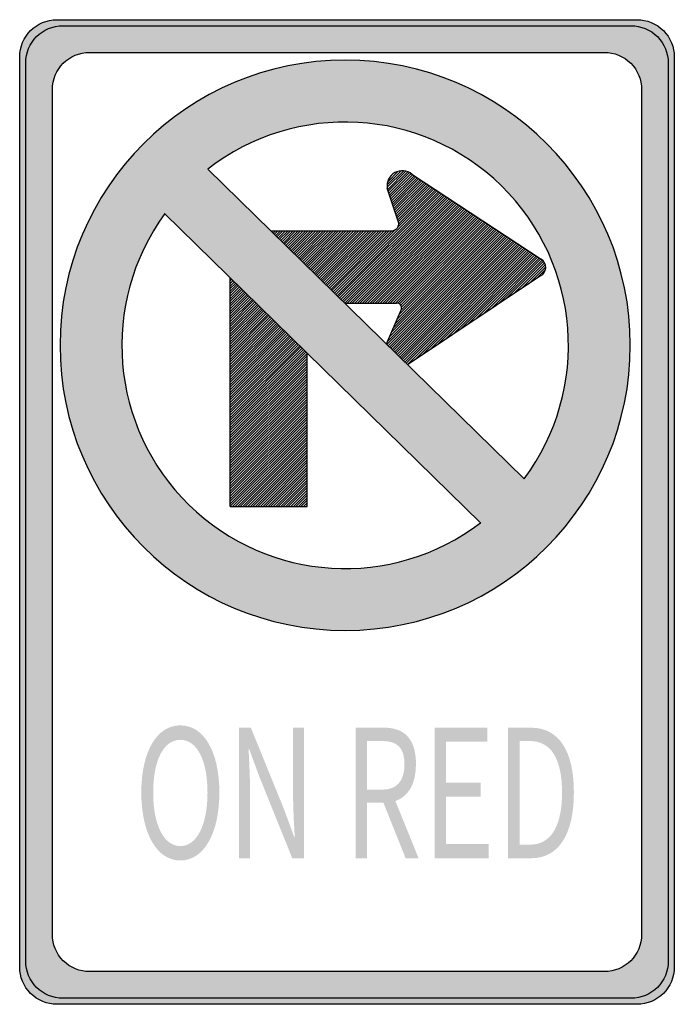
# Model space of a CAD drawing. Header units: inches. Extents: x -12 to 12, y -18 to 18.
import ezdxf

# ---------------------------------------------------------------- set-up
doc = ezdxf.new("R2010")
doc.units = ezdxf.units.IN
doc.header["$MEASUREMENT"] = 0

msp = doc.modelspace()

# ---------------------------------------------------------------- hatches: boundary and pattern name
h = msp.add_hatch(color=7)
edge = h.paths.add_edge_path()
edge.add_line((-10.603, 18), (10.603, 18))
edge.add_spline(control_points=[(10.603, 18), (10.965, 18), (11.312, 17.856), (11.567, 17.601), (11.823, 17.345), (11.967, 16.998), (11.967, 16.637)], knot_values=[0, 0, 0, 0, 1, 1, 1, 2, 2, 2, 2], degree=3, periodic=0)
edge.add_line((11.967, 16.637), (11.967, -16.637))
edge.add_spline(control_points=[(11.967, -16.637), (11.967, -17.39), (11.356, -18), (10.603, -18)], knot_values=[0, 0, 0, 0, 1, 1, 1, 1], degree=3, periodic=0)
edge.add_line((10.603, -18), (-10.603, -18))
edge.add_spline(control_points=[(-10.603, -18), (-10.965, -18), (-11.312, -17.856), (-11.567, -17.601), (-11.823, -17.345), (-11.967, -16.998), (-11.967, -16.637)], knot_values=[0, 0, 0, 0, 1, 1, 1, 2, 2, 2, 2], degree=3, periodic=0)
edge.add_line((-11.967, -16.637), (-11.967, 16.637))
edge.add_spline(control_points=[(-11.967, 16.637), (-11.967, 17.39), (-11.356, 18), (-10.603, 18)], knot_values=[0, 0, 0, 0, 1, 1, 1, 1], degree=3, periodic=0)
edge = h.paths.add_edge_path(flags=0)
edge.add_line((-9.409, 16.806), (9.409, 16.806))
edge.add_spline(control_points=[(9.409, 16.806), (9.771, 16.806), (10.118, 16.662), (10.373, 16.407), (10.629, 16.151), (10.773, 15.804), (10.773, 15.443)], knot_values=[0, 0, 0, 0, 1, 1, 1, 2, 2, 2, 2], degree=3, periodic=0)
edge.add_line((10.773, 15.443), (10.773, -15.443))
edge.add_spline(control_points=[(10.773, -15.443), (10.773, -16.196), (10.162, -16.806), (9.409, -16.806)], knot_values=[0, 0, 0, 0, 1, 1, 1, 1], degree=3, periodic=0)
edge.add_line((9.409, -16.806), (-9.409, -16.806))
edge.add_spline(control_points=[(-9.409, -16.806), (-9.771, -16.806), (-10.118, -16.662), (-10.373, -16.407), (-10.629, -16.151), (-10.773, -15.804), (-10.773, -15.443)], knot_values=[0, 0, 0, 0, 1, 1, 1, 2, 2, 2, 2], degree=3, periodic=0)
edge.add_line((-10.773, -15.443), (-10.773, 15.443))
edge.add_spline(control_points=[(-10.773, 15.443), (-10.773, 16.196), (-10.162, 16.806), (-9.409, 16.806)], knot_values=[0, 0, 0, 0, 1, 1, 1, 1], degree=3, periodic=0)
h = msp.add_hatch(color=7)
edge = h.paths.add_edge_path()
edge.add_spline(control_points=[(-10.493, 6.095), (-10.493, 0.337), (-5.825, -4.331), (-0.068, -4.331), (5.69, -4.331), (10.358, 0.337), (10.358, 6.095), (10.358, 11.853), (5.69, 16.52), (-0.068, 16.52), (-5.825, 16.52), (-10.493, 11.853), (-10.493, 6.095)], knot_values=[0, 0, 0, 0, 1, 1, 1, 2, 2, 2, 3, 3, 3, 4, 4, 4, 4], degree=3, periodic=0)
edge = h.paths.add_edge_path(flags=0)
edge.add_spline(control_points=[(-5.085, 12.534), (-1.861, 15.046), (2.724, 14.787), (5.644, 11.927), (8.564, 9.067), (8.919, 4.488), (6.475, 1.212)], knot_values=[0, 0, 0, 0, 1, 1, 1, 2, 2, 2, 2], degree=3, periodic=0)
edge.add_line((6.475, 1.212), (-5.085, 12.534))
edge = h.paths.add_edge_path(flags=0)
edge.add_spline(control_points=[(4.883, -0.396), (1.659, -2.855), (-2.882, -2.575), (-5.779, 0.263), (-8.677, 3.1), (-9.052, 7.634), (-6.66, 10.909)], knot_values=[0, 0, 0, 0, 1, 1, 1, 2, 2, 2, 2], degree=3, periodic=0)
edge.add_line((-6.66, 10.909), (4.883, -0.396))
h = msp.add_hatch(color=7)
edge = h.paths.add_edge_path()
edge.add_spline(control_points=[(10.358, 6.095), (10.358, 0.337), (5.69, -4.331), (-0.068, -4.331), (-5.825, -4.331), (-10.493, 0.337), (-10.493, 6.095), (-10.493, 11.853), (-5.825, 16.52), (-0.068, 16.52), (5.69, 16.52), (10.358, 11.853), (10.358, 6.095)], knot_values=[0, 0, 0, 0, 1, 1, 1, 2, 2, 2, 3, 3, 3, 4, 4, 4, 4], degree=3, periodic=0)
h.paths.add_polyline_path([(4.884, -0.396), (4.476, -0.69), (4.05, -0.954), (3.618, -1.188), (3.174, -1.398), (2.724, -1.578), (2.262, -1.728), (1.8, -1.854), (1.332, -1.95), (0.858, -2.016), (0.384, -2.058), (-0.096, -2.07), (-0.57, -2.052), (-1.044, -2.01), (-1.518, -1.938), (-1.98, -1.842), (-2.442, -1.716), (-2.898, -1.566), (-3.342, -1.386), (-3.78, -1.176), (-4.206, -0.942), (-4.62, -0.684), (-5.022, -0.396), (-5.406, -0.078), (-5.778, 0.264), (-6.126, 0.624), (-6.45, 1.008), (-6.75, 1.398), (-7.014, 1.812), (-7.26, 2.232), (-7.476, 2.664), (-7.662, 3.108), (-7.824, 3.558), (-7.962, 4.014), (-8.07, 4.482), (-8.148, 4.95), (-8.202, 5.424), (-8.226, 5.898), (-8.226, 6.372), (-8.196, 6.852), (-8.136, 7.326), (-8.052, 7.794), (-7.938, 8.262), (-7.794, 8.724), (-7.626, 9.18), (-7.428, 9.63), (-7.2, 10.068), (-6.942, 10.494), (-6.666, 10.92), (-3.738, 8.052), (-4.266, 7.524), (-4.266, 7.428), (-4.266, 7.338), (-4.266, 7.242), (-4.266, 7.152), (-4.266, 7.056), (-4.266, 6.966), (-4.266, 6.876), (-4.266, 6.78), (-4.266, 6.69), (-4.266, 6.594), (-4.266, 6.504), (-4.266, 6.408), (-4.266, 6.318), (-4.266, 6.228), (-4.266, 6.132), (-4.266, 6.042), (-4.266, 5.946), (-4.266, 5.856), (-4.266, 5.76), (-4.266, 5.67), (-4.266, 5.58), (-4.266, 5.484), (-4.266, 5.394), (-4.266, 5.298), (-4.266, 5.208), (-4.266, 5.112), (-4.266, 5.022), (-4.266, 4.932), (-4.266, 4.836), (-4.266, 4.746), (-4.266, 4.65), (-4.266, 4.56), (-4.266, 4.464), (-4.266, 4.374), (-4.266, 4.284), (-4.266, 4.188), (-4.266, 4.098), (-4.266, 4.002), (-4.266, 3.912), (-4.266, 3.816), (-4.266, 3.726), (-4.266, 3.636), (-4.266, 3.54), (-4.266, 3.45), (-1.68, 6.036), (4.884, -0.396)], flags=0)
h.paths.add_polyline_path([(-5.088, 12.534), (-4.674, 12.834), (-4.254, 13.104), (-3.816, 13.344), (-3.372, 13.56), (-2.922, 13.746), (-2.46, 13.902), (-1.992, 14.028), (-1.518, 14.13), (-1.044, 14.202), (-0.564, 14.244), (-0.084, 14.256), (0.396, 14.244), (0.87, 14.202), (1.344, 14.136), (1.818, 14.04), (2.28, 13.914), (2.742, 13.764), (3.192, 13.584), (3.63, 13.374), (4.062, 13.14), (4.476, 12.876), (4.884, 12.588), (5.268, 12.27), (5.646, 11.928), (5.994, 11.562), (6.318, 11.178), (6.618, 10.782), (6.888, 10.368), (7.134, 9.942), (7.35, 9.504), (7.536, 9.06), (7.698, 8.604), (7.836, 8.142), (7.944, 7.674), (8.022, 7.2), (8.07, 6.726), (8.094, 6.246), (8.088, 5.766), (8.058, 5.286), (7.992, 4.812), (7.902, 4.338), (7.788, 3.864), (7.638, 3.402), (7.464, 2.946), (7.26, 2.496), (7.026, 2.058), (6.768, 1.626), (6.474, 1.212), (2.209, 5.389), (2.477, 5.567), (2.763, 5.757), (3.032, 5.936), (3.301, 6.115), (3.587, 6.305), (3.856, 6.484), (4.411, 6.853), (5.522, 7.592), (5.808, 7.782), (7.08, 8.628), (7.128, 8.664), (7.176, 8.706), (7.212, 8.754), (7.242, 8.814), (7.26, 8.868), (7.266, 8.934), (7.266, 8.97), (7.266, 8.994), (7.251, 9.045), (7.248, 9.054), (7.224, 9.114), (7.194, 9.162), (7.152, 9.21), (7.145, 9.215), (7.092, 9.252), (7.034, 9.29), (6.976, 9.328), (6.922, 9.364), (6.867, 9.399), (6.809, 9.437), (6.755, 9.473), (6.701, 9.509), (6.531, 9.621), (6.473, 9.659), (6.418, 9.694), (6.364, 9.73), (6.306, 9.768), (6.252, 9.804), (6.197, 9.839), (6.027, 9.951), (5.969, 9.989), (5.915, 10.025), (5.86, 10.06), (5.694, 10.17), (5.64, 10.206), (5.469, 10.317), (5.411, 10.355), (5.357, 10.391), (5.303, 10.427), (4.966, 10.648), (4.908, 10.686), (4.854, 10.722), (4.799, 10.757), (4.296, 11.088), (4.241, 11.123), (3.905, 11.345), (3.738, 11.454), (3.401, 11.675), (2.843, 12.041), (2.376, 12.348), (2.339, 12.371), (2.284, 12.406), (2.28, 12.408), (2.219, 12.437), (2.178, 12.456), (2.152, 12.46), (2.07, 12.474), (1.98, 12.474), (1.962, 12.474), (1.869, 12.453), (1.854, 12.45), (1.746, 12.408), (1.679, 12.358), (1.656, 12.342), (1.578, 12.258), (1.524, 12.168), (1.482, 12.066), (1.471, 11.965), (1.47, 11.952), (1.474, 11.878), (1.476, 11.844), (1.491, 11.799), (1.513, 11.731), (1.536, 11.658), (1.558, 11.59), (1.58, 11.522), (1.604, 11.45), (1.627, 11.377), (1.671, 11.241), (1.693, 11.173), (1.717, 11.101), (1.74, 11.028), (1.784, 10.892), (1.808, 10.82), (1.89, 10.566), (1.89, 10.536), (1.89, 10.524), (1.884, 10.488), (1.878, 10.458), (1.86, 10.422), (1.842, 10.392), (1.818, 10.362), (1.794, 10.338), (1.764, 10.32), (1.728, 10.302), (1.692, 10.29), (1.662, 10.284), (1.62, 10.278), (1.548, 10.278), (1.452, 10.278), (1.362, 10.278), (1.266, 10.278), (1.176, 10.278), (1.08, 10.278), (0.99, 10.278), (0.9, 10.278), (0.804, 10.278), (0.714, 10.278), (0.618, 10.278), (0.528, 10.278), (0.432, 10.278), (0.342, 10.278), (0.252, 10.278), (0.156, 10.278), (0.066, 10.278), (-0.03, 10.278), (-0.12, 10.278), (-0.216, 10.278), (-0.306, 10.278), (-0.396, 10.278), (-0.492, 10.278), (-0.582, 10.278), (-0.678, 10.278), (-0.768, 10.278), (-0.864, 10.278), (-0.954, 10.278), (-1.044, 10.278), (-1.14, 10.278), (-1.23, 10.278), (-1.326, 10.278), (-1.416, 10.278), (-1.512, 10.278), (-1.602, 10.278), (-1.692, 10.278), (-1.788, 10.278), (-1.878, 10.278), (-1.974, 10.278), (-2.375, 9.877), (-5.088, 12.534)], flags=0)
h.paths.add_polyline_path([(1.548, 6.396), (5.469, 10.317), (5.64, 10.206), (5.694, 10.17), (5.86, 10.06), (1.693, 5.893), (-0.082, 7.632), (0.006, 7.632), (0.102, 7.632), (0.192, 7.632), (0.288, 7.632), (0.378, 7.632), (0.474, 7.632), (0.564, 7.632), (0.654, 7.632), (0.75, 7.632), (0.84, 7.632), (0.936, 7.632), (1.026, 7.632), (1.122, 7.632), (1.212, 7.632), (1.302, 7.632), (1.398, 7.632), (1.488, 7.632), (1.584, 7.632), (1.674, 7.632), (1.77, 7.632), (1.806, 7.632), (1.836, 7.632), (1.86, 7.632), (1.866, 7.632), (1.89, 7.62), (1.914, 7.608), (1.926, 7.602), (1.938, 7.596), (1.956, 7.572), (1.974, 7.548), (1.986, 7.524), (1.992, 7.5), (1.994, 7.49), (1.998, 7.47), (1.992, 7.44), (1.986, 7.416), (1.688, 6.722), (1.548, 6.396)], flags=0)
h.paths.add_polyline_path([(6.418, 9.694), (2.16, 5.436), (1.927, 5.665), (1.693, 5.893), (5.86, 10.06), (5.915, 10.025), (5.969, 9.989), (6.027, 9.951), (6.197, 9.839), (6.252, 9.804), (6.306, 9.768), (6.364, 9.73), (6.418, 9.694)], flags=0)
h.paths.add_polyline_path([(-1.962, 6.312), (-4.266, 4.002), (-4.266, 4.098), (-4.266, 4.188), (-4.266, 4.284), (-4.266, 4.374), (-4.266, 4.464), (-4.266, 4.56), (-4.266, 4.65), (-4.266, 4.746), (-4.266, 4.836), (-4.266, 4.932), (-4.266, 5.022), (-4.266, 5.112), (-4.266, 5.208), (-4.266, 5.298), (-4.266, 5.394), (-4.266, 5.484), (-4.266, 5.58), (-4.266, 5.67), (-4.266, 5.76), (-2.85, 7.182), (-1.962, 6.312)], flags=0)
h.paths.add_polyline_path([(1.558, 11.59), (2.339, 12.371), (2.376, 12.348), (2.843, 12.041), (3.401, 11.675), (-0.365, 7.909), (-0.598, 8.138), (1.548, 10.278), (1.62, 10.278), (1.662, 10.284), (1.692, 10.29), (1.728, 10.302), (1.764, 10.32), (1.794, 10.338), (1.818, 10.362), (1.842, 10.392), (1.86, 10.422), (1.878, 10.458), (1.884, 10.488), (1.89, 10.524), (1.89, 10.536), (1.89, 10.566), (1.808, 10.82), (1.784, 10.892), (1.74, 11.028), (1.717, 11.101), (1.693, 11.173), (1.671, 11.241), (1.627, 11.377), (1.604, 11.45), (1.58, 11.522), (1.558, 11.59)], flags=0)
h.paths.add_polyline_path([(4.799, 10.757), (1.674, 7.632), (1.584, 7.632), (1.488, 7.632), (1.398, 7.632), (1.302, 7.632), (1.212, 7.632), (1.122, 7.632), (1.026, 7.632), (0.936, 7.632), (0.84, 7.632), (4.296, 11.088), (4.799, 10.757)], flags=0)
h.paths.add_polyline_path([(3.738, 11.454), (-0.083, 7.633), (-0.132, 7.68), (-0.365, 7.909), (3.401, 11.675), (3.738, 11.454)], flags=0)
h.paths.add_polyline_path([(1.926, 7.602), (4.966, 10.648), (5.303, 10.427), (5.357, 10.391), (1.688, 6.722), (1.986, 7.416), (1.992, 7.44), (1.998, 7.47), (1.994, 7.49), (1.992, 7.5), (1.986, 7.524), (1.974, 7.548), (1.956, 7.572), (1.938, 7.596), (1.926, 7.602)], flags=0)
h.paths.add_polyline_path([(4.241, 11.123), (0.75, 7.632), (0.654, 7.632), (0.564, 7.632), (0.474, 7.632), (0.378, 7.632), (0.288, 7.632), (0.192, 7.632), (3.905, 11.345), (4.241, 11.123)], flags=0)
h.paths.add_polyline_path([(-2.85, 7.182), (-4.266, 5.76), (-4.266, 5.856), (-4.266, 5.946), (-4.266, 6.042), (-4.266, 6.132), (-4.266, 6.228), (-4.266, 6.318), (-4.266, 6.408), (-4.266, 6.504), (-4.266, 6.594), (-4.266, 6.69), (-4.266, 6.78), (-4.266, 6.876), (-4.266, 6.966), (-4.266, 7.056), (-4.266, 7.152), (-4.266, 7.242), (-4.266, 7.338), (-4.266, 7.428), (-4.266, 7.524), (-3.738, 8.052), (-2.85, 7.182)], flags=0)
h.paths.add_polyline_path([(-1.68, 6.036), (-4.266, 3.45), (-4.266, 3.54), (-4.266, 3.636), (-4.266, 3.726), (-4.266, 3.816), (-4.266, 3.912), (-4.266, 4.002), (-1.962, 6.312), (-1.68, 6.036)], flags=0)
h.paths.add_polyline_path([(-0.083, 7.633), (3.738, 11.454), (3.905, 11.345), (0.192, 7.632), (0.102, 7.632), (0.006, 7.632), (-0.082, 7.632), (-0.083, 7.633)], flags=0)
h.paths.add_polyline_path([(6.701, 9.509), (3.301, 6.115), (3.032, 5.936), (2.763, 5.757), (2.477, 5.567), (6.531, 9.621), (6.701, 9.509)], flags=0)
h.paths.add_polyline_path([(1.266, 10.278), (-0.738, 8.274), (-0.971, 8.503), (0.804, 10.278), (0.9, 10.278), (0.99, 10.278), (1.08, 10.278), (1.176, 10.278), (1.266, 10.278)], flags=0)
h.paths.add_polyline_path([(-0.216, 10.278), (-1.487, 9.007), (-1.859, 9.373), (-0.954, 10.278), (-0.864, 10.278), (-0.768, 10.278), (-0.678, 10.278), (-0.582, 10.278), (-0.492, 10.278), (-0.396, 10.278), (-0.306, 10.278), (-0.216, 10.278)], flags=0)
h.paths.add_polyline_path([(7.145, 9.215), (5.522, 7.592), (4.411, 6.853), (6.922, 9.364), (6.976, 9.328), (7.034, 9.29), (7.092, 9.252), (7.145, 9.215)], flags=0)
h.paths.add_polyline_path([(-1.253, 8.779), (0.252, 10.278), (0.342, 10.278), (0.432, 10.278), (0.528, 10.278), (0.618, 10.278), (0.714, 10.278), (-1.02, 8.55), (-1.253, 8.779)], flags=0)
h.paths.add_polyline_path([(5.469, 10.317), (1.548, 6.396), (1.688, 6.722), (5.357, 10.391), (5.411, 10.355), (5.469, 10.317)], flags=0)
h.paths.add_polyline_path([(0.252, 10.278), (-1.253, 8.779), (-1.487, 9.007), (-0.216, 10.278), (-0.12, 10.278), (-0.03, 10.278), (0.066, 10.278), (0.156, 10.278), (0.252, 10.278)], flags=0)
h.paths.add_polyline_path([(1.548, 10.278), (-0.598, 8.138), (-0.738, 8.274), (1.266, 10.278), (1.362, 10.278), (1.452, 10.278), (1.548, 10.278)], flags=0)
h.paths.add_polyline_path([(6.922, 9.364), (4.411, 6.853), (3.856, 6.484), (6.809, 9.437), (6.867, 9.399), (6.922, 9.364)], flags=0)
h.paths.add_polyline_path([(5.522, 7.592), (7.145, 9.215), (7.152, 9.21), (7.194, 9.162), (7.224, 9.114), (7.248, 9.054), (7.251, 9.045), (7.266, 8.994), (7.266, 8.97), (7.266, 8.934), (7.26, 8.868), (7.242, 8.814), (7.212, 8.754), (7.176, 8.706), (7.128, 8.664), (7.08, 8.628), (5.808, 7.782), (5.522, 7.592)], flags=0)
h.paths.add_polyline_path([(6.473, 9.659), (2.209, 5.389), (2.16, 5.436), (6.418, 9.694), (6.473, 9.659)], flags=0)
h.paths.add_polyline_path([(2.209, 5.389), (6.473, 9.659), (6.531, 9.621), (2.477, 5.567), (2.209, 5.389), (2.209, 5.389)], flags=0)
h.paths.add_polyline_path([(-1.044, 10.278), (-1.908, 9.42), (-2.141, 9.649), (-1.512, 10.278), (-1.416, 10.278), (-1.326, 10.278), (-1.23, 10.278), (-1.14, 10.278), (-1.044, 10.278)], flags=0)
h.paths.add_polyline_path([(4.296, 11.088), (0.84, 7.632), (0.75, 7.632), (4.241, 11.123), (4.296, 11.088)], flags=0)
h.paths.add_polyline_path([(6.755, 9.473), (3.587, 6.305), (3.301, 6.115), (6.701, 9.509), (6.755, 9.473)], flags=0)
h.paths.add_polyline_path([(4.966, 10.648), (1.926, 7.602), (1.914, 7.608), (1.89, 7.62), (1.866, 7.632), (1.86, 7.632), (4.908, 10.686), (4.966, 10.648)], flags=0)
h.paths.add_polyline_path([(4.854, 10.722), (1.77, 7.632), (1.674, 7.632), (4.799, 10.757), (4.854, 10.722)], flags=0)
h.paths.add_polyline_path([(1.77, 7.632), (4.854, 10.722), (4.908, 10.686), (1.86, 7.632), (1.836, 7.632), (1.806, 7.632), (1.77, 7.632)], flags=0)
h.paths.add_polyline_path([(6.809, 9.437), (3.856, 6.484), (3.587, 6.305), (6.755, 9.473), (6.809, 9.437)], flags=0)
h.paths.add_polyline_path([(-1.602, 10.278), (-2.19, 9.696), (-2.375, 9.877), (-1.974, 10.278), (-1.878, 10.278), (-1.788, 10.278), (-1.692, 10.278), (-1.602, 10.278)], flags=0)
h.paths.add_polyline_path([(0.804, 10.278), (-0.971, 8.503), (-1.02, 8.55), (0.714, 10.278), (0.804, 10.278)], flags=0)
h.paths.add_polyline_path([(-0.954, 10.278), (-1.859, 9.373), (-1.908, 9.42), (-1.044, 10.278), (-0.954, 10.278)], flags=0)
h.paths.add_polyline_path([(2.284, 12.406), (1.536, 11.658), (1.513, 11.731), (2.219, 12.437), (2.28, 12.408), (2.284, 12.406)], flags=0)
h.paths.add_polyline_path([(2.339, 12.371), (1.558, 11.59), (1.536, 11.658), (2.284, 12.406), (2.339, 12.371)], flags=0)
h.paths.add_polyline_path([(1.98, 12.474), (1.471, 11.965), (1.482, 12.066), (1.524, 12.168), (1.578, 12.258), (1.679, 12.358), (1.746, 12.408), (1.854, 12.45), (1.869, 12.453), (1.962, 12.474), (1.98, 12.474)], flags=0)
h.paths.add_polyline_path([(2.219, 12.437), (1.513, 11.731), (1.491, 11.799), (2.152, 12.46), (2.178, 12.456), (2.219, 12.437)], flags=0)
h.paths.add_polyline_path([(2.152, 12.46), (1.491, 11.799), (1.476, 11.844), (1.474, 11.878), (2.07, 12.474), (2.152, 12.46)], flags=0)
h.paths.add_polyline_path([(-1.512, 10.278), (-2.141, 9.649), (-2.19, 9.696), (-1.602, 10.278), (-1.512, 10.278)], flags=0)
h.paths.add_polyline_path([(2.07, 12.474), (1.474, 11.878), (1.47, 11.952), (1.471, 11.965), (1.98, 12.474), (2.07, 12.474)], flags=0)
h.paths.add_polyline_path([(1.679, 12.358), (1.578, 12.258), (1.656, 12.342), (1.679, 12.358)], flags=0)
h = msp.add_hatch(color=7)
h.paths.add_polyline_path([(-1.458, 5.796), (-4.266, 2.988), (-4.266, 2.892), (-4.266, 2.802), (-4.266, 2.706), (-4.266, 2.616), (-4.266, 2.526), (-4.266, 2.43), (-4.266, 2.34), (-4.266, 2.244), (-4.266, 2.154), (-4.266, 2.058), (-4.266, 1.968), (-4.266, 1.878), (-4.266, 1.782), (-4.266, 1.692), (-4.266, 1.596), (-4.266, 1.506), (-4.266, 1.41), (-4.266, 1.32), (-4.266, 1.23), (-4.266, 1.134), (-4.266, 1.044), (-4.266, 0.948), (-4.266, 0.858), (-4.266, 0.762), (-4.266, 0.672), (-4.266, 0.582), (-4.266, 0.486), (-4.266, 0.396), (-4.266, 0.3), (-4.266, 0.204), (-4.182, 0.204), (-4.092, 0.204), (-3.996, 0.204), (-3.906, 0.204), (-3.81, 0.204), (-3.72, 0.204), (-3.624, 0.204), (-3.534, 0.204), (-3.444, 0.204), (-3.348, 0.204), (-3.258, 0.204), (-3.162, 0.204), (-3.072, 0.204), (-2.976, 0.204), (-2.886, 0.204), (-2.796, 0.204), (-2.7, 0.204), (-2.61, 0.204), (-2.514, 0.204), (-2.424, 0.204), (-2.328, 0.204), (-2.238, 0.204), (-2.148, 0.204), (-2.052, 0.204), (-1.962, 0.204), (-1.866, 0.204), (-1.776, 0.204), (-1.68, 0.204), (-1.59, 0.204), (-1.5, 0.204), (-1.458, 0.204), (-1.458, 0.24), (-1.458, 0.336), (-1.458, 0.426), (-1.458, 0.522), (-1.458, 0.612), (-1.458, 0.708), (-1.458, 0.798), (-1.458, 0.888), (-1.458, 0.984), (-1.458, 1.074), (-1.458, 1.17), (-1.458, 1.26), (-1.458, 1.356), (-1.458, 1.446), (-1.458, 1.536), (-1.458, 1.632), (-1.458, 1.722), (-1.458, 1.818), (-1.458, 1.908), (-1.458, 2.004), (-1.458, 2.094), (-1.458, 2.184), (-1.458, 2.28), (-1.458, 2.37), (-1.458, 2.466), (-1.458, 2.556), (-1.458, 2.652), (-1.458, 2.742), (-1.458, 2.832), (-1.458, 2.928), (-1.458, 3.018), (-1.458, 3.114), (-1.458, 3.204), (-1.458, 3.3), (-1.458, 3.39), (-1.458, 3.48), (-1.458, 3.576), (-1.458, 3.666), (-1.458, 3.762), (-1.458, 3.852), (-1.458, 3.948), (-1.458, 4.038), (-1.458, 4.128), (-1.458, 4.224), (-1.458, 4.314), (-1.458, 4.41), (-1.458, 4.5), (-1.458, 4.596), (-1.458, 4.686), (-1.458, 4.776), (-1.458, 4.872), (-1.458, 4.962), (-1.458, 5.058), (-1.458, 5.148), (-1.458, 5.244), (-1.458, 5.334), (-1.458, 5.424), (-1.458, 5.52), (-1.458, 5.61), (-1.458, 5.706), (-1.458, 5.796)])
h.paths.add_polyline_path([(-1.458, 3.018), (-4.266, 0.204), (-4.266, 0.3), (-1.458, 3.114), (-1.458, 3.018)], flags=0)
h.paths.add_polyline_path([(-1.458, 4.962), (-4.266, 2.154), (-4.266, 2.244), (-1.458, 5.058), (-1.458, 4.962)], flags=0)
h.paths.add_polyline_path([(-1.458, 5.148), (-4.266, 2.34), (-4.266, 2.43), (-1.458, 5.244), (-1.458, 5.148)], flags=0)
h.paths.add_polyline_path([(-1.458, 5.244), (-4.266, 2.43), (-4.266, 2.526), (-1.458, 5.334), (-1.458, 5.244)], flags=0)
h.paths.add_polyline_path([(-1.458, 3.114), (-4.266, 0.3), (-4.266, 0.396), (-1.458, 3.204), (-1.458, 3.114)], flags=0)
h.paths.add_polyline_path([(-1.458, 3.204), (-4.266, 0.396), (-4.266, 0.486), (-1.458, 3.3), (-1.458, 3.204)], flags=0)
h.paths.add_polyline_path([(-1.458, 3.48), (-4.266, 0.672), (-4.266, 0.762), (-1.458, 3.576), (-1.458, 3.48)], flags=0)
h.paths.add_polyline_path([(-1.458, 3.576), (-4.266, 0.762), (-4.266, 0.858), (-1.458, 3.666), (-1.458, 3.576)], flags=0)
h.paths.add_polyline_path([(-1.458, 3.666), (-4.266, 0.858), (-4.266, 0.948), (-1.458, 3.762), (-1.458, 3.666)], flags=0)
h.paths.add_polyline_path([(-1.458, 3.762), (-4.266, 0.948), (-4.266, 1.044), (-1.458, 3.852), (-1.458, 3.762)], flags=0)
h.paths.add_polyline_path([(-1.458, 3.852), (-4.266, 1.044), (-4.266, 1.134), (-1.458, 3.948), (-1.458, 3.852)], flags=0)
h.paths.add_polyline_path([(-1.458, 3.948), (-4.266, 1.134), (-4.266, 1.23), (-1.458, 4.038), (-1.458, 3.948)], flags=0)
h.paths.add_polyline_path([(-1.458, 4.128), (-4.266, 1.32), (-4.266, 1.41), (-1.458, 4.224), (-1.458, 4.128)], flags=0)
h.paths.add_polyline_path([(-1.458, 4.224), (-4.266, 1.41), (-4.266, 1.506), (-1.458, 4.314), (-1.458, 4.224)], flags=0)
h.paths.add_polyline_path([(-1.458, 4.314), (-4.266, 1.506), (-4.266, 1.596), (-1.458, 4.41), (-1.458, 4.314)], flags=0)
h.paths.add_polyline_path([(-1.458, 4.41), (-4.266, 1.596), (-4.266, 1.692), (-1.458, 4.5), (-1.458, 4.41)], flags=0)
h.paths.add_polyline_path([(-1.458, 4.5), (-4.266, 1.692), (-4.266, 1.782), (-1.458, 4.596), (-1.458, 4.5)], flags=0)
h.paths.add_polyline_path([(-1.458, 4.596), (-4.266, 1.782), (-4.266, 1.878), (-1.458, 4.686), (-1.458, 4.596)], flags=0)
h.paths.add_polyline_path([(-1.458, 4.776), (-4.266, 1.968), (-4.266, 2.058), (-1.458, 4.872), (-1.458, 4.776)], flags=0)
h.paths.add_polyline_path([(-1.458, 4.872), (-4.266, 2.058), (-4.266, 2.154), (-1.458, 4.962), (-1.458, 4.872)], flags=0)
h.paths.add_polyline_path([(-1.458, 3.3), (-4.266, 0.486), (-4.266, 0.582), (-1.458, 3.39), (-1.458, 3.3)], flags=0)
h.paths.add_polyline_path([(-1.458, 5.424), (-4.266, 2.616), (-4.266, 2.706), (-1.458, 5.52), (-1.458, 5.424)], flags=0)
h.paths.add_polyline_path([(-1.458, 5.52), (-4.266, 2.706), (-4.266, 2.802), (-1.458, 5.61), (-1.458, 5.52)], flags=0)
h.paths.add_polyline_path([(-1.458, 5.61), (-4.266, 2.802), (-4.266, 2.892), (-1.458, 5.706), (-1.458, 5.61)], flags=0)
h.paths.add_polyline_path([(-1.458, 5.706), (-4.266, 2.892), (-4.266, 2.988), (-1.458, 5.796), (-1.458, 5.706)], flags=0)
h.paths.add_polyline_path([(-1.458, 5.058), (-4.266, 2.244), (-4.266, 2.34), (-1.458, 5.148), (-1.458, 5.058)], flags=0)
h.paths.add_polyline_path([(-1.458, 3.39), (-4.266, 0.582), (-4.266, 0.672), (-1.458, 3.48), (-1.458, 3.39)], flags=0)
h.paths.add_polyline_path([(-1.458, 4.038), (-4.266, 1.23), (-4.266, 1.32), (-1.458, 4.128), (-1.458, 4.038)], flags=0)
h.paths.add_polyline_path([(-1.458, 5.334), (-4.266, 2.526), (-4.266, 2.616), (-1.458, 5.424), (-1.458, 5.334)], flags=0)
h.paths.add_polyline_path([(-1.458, 4.686), (-4.266, 1.878), (-4.266, 1.968), (-1.458, 4.776), (-1.458, 4.686)], flags=0)
h.paths.add_polyline_path([(-1.458, 2.832), (-4.092, 0.204), (-4.182, 0.204), (-1.458, 2.928), (-1.458, 2.832)], flags=0)
h.paths.add_polyline_path([(-1.458, 2.928), (-4.182, 0.204), (-4.266, 0.204), (-1.458, 3.018), (-1.458, 2.928)], flags=0)
h.paths.add_polyline_path([(-1.458, 2.742), (-3.996, 0.204), (-4.092, 0.204), (-1.458, 2.832), (-1.458, 2.742)], flags=0)
h.paths.add_polyline_path([(-1.458, 2.556), (-3.81, 0.204), (-3.906, 0.204), (-1.458, 2.652), (-1.458, 2.556)], flags=0)
h.paths.add_polyline_path([(-1.458, 2.652), (-3.906, 0.204), (-3.996, 0.204), (-1.458, 2.742), (-1.458, 2.652)], flags=0)
h.paths.add_polyline_path([(-1.458, 2.37), (-3.624, 0.204), (-3.72, 0.204), (-1.458, 2.466), (-1.458, 2.37)], flags=0)
h.paths.add_polyline_path([(-1.458, 2.466), (-3.72, 0.204), (-3.81, 0.204), (-1.458, 2.556), (-1.458, 2.466)], flags=0)
h.paths.add_polyline_path([(-1.458, 2.28), (-3.534, 0.204), (-3.624, 0.204), (-1.458, 2.37), (-1.458, 2.28)], flags=0)
h.paths.add_polyline_path([(-1.458, 2.184), (-3.444, 0.204), (-3.534, 0.204), (-1.458, 2.28), (-1.458, 2.184)], flags=0)
h.paths.add_polyline_path([(-1.458, 2.094), (-3.348, 0.204), (-3.444, 0.204), (-1.458, 2.184), (-1.458, 2.094)], flags=0)
h.paths.add_polyline_path([(-1.458, 1.908), (-3.162, 0.204), (-3.258, 0.204), (-1.458, 2.004), (-1.458, 1.908)], flags=0)
h.paths.add_polyline_path([(-1.458, 2.004), (-3.258, 0.204), (-3.348, 0.204), (-1.458, 2.094), (-1.458, 2.004)], flags=0)
h.paths.add_polyline_path([(-1.458, 1.722), (-2.976, 0.204), (-3.072, 0.204), (-1.458, 1.818), (-1.458, 1.722)], flags=0)
h.paths.add_polyline_path([(-1.458, 1.818), (-3.072, 0.204), (-3.162, 0.204), (-1.458, 1.908), (-1.458, 1.818)], flags=0)
h.paths.add_polyline_path([(-1.458, 1.632), (-2.886, 0.204), (-2.976, 0.204), (-1.458, 1.722), (-1.458, 1.632)], flags=0)
h.paths.add_polyline_path([(-1.458, 1.536), (-2.796, 0.204), (-2.886, 0.204), (-1.458, 1.632), (-1.458, 1.536)], flags=0)
h.paths.add_polyline_path([(-1.458, 1.446), (-2.7, 0.204), (-2.796, 0.204), (-1.458, 1.536), (-1.458, 1.446)], flags=0)
h.paths.add_polyline_path([(-1.458, 1.356), (-2.61, 0.204), (-2.7, 0.204), (-1.458, 1.446), (-1.458, 1.356)], flags=0)
h.paths.add_polyline_path([(-1.458, 1.26), (-2.514, 0.204), (-2.61, 0.204), (-1.458, 1.356), (-1.458, 1.26)], flags=0)
h.paths.add_polyline_path([(-1.458, 1.17), (-2.424, 0.204), (-2.514, 0.204), (-1.458, 1.26), (-1.458, 1.17)], flags=0)
h.paths.add_polyline_path([(-1.458, 1.074), (-2.328, 0.204), (-2.424, 0.204), (-1.458, 1.17), (-1.458, 1.074)], flags=0)
h.paths.add_polyline_path([(-1.458, 0.984), (-2.238, 0.204), (-2.328, 0.204), (-1.458, 1.074), (-1.458, 0.984)], flags=0)
h.paths.add_polyline_path([(-1.458, 0.888), (-2.148, 0.204), (-2.238, 0.204), (-1.458, 0.984), (-1.458, 0.888)], flags=0)
h.paths.add_polyline_path([(-1.458, 0.798), (-2.052, 0.204), (-2.148, 0.204), (-1.458, 0.888), (-1.458, 0.798)], flags=0)
h.paths.add_polyline_path([(-1.458, 0.708), (-1.962, 0.204), (-2.052, 0.204), (-1.458, 0.798), (-1.458, 0.708)], flags=0)
h.paths.add_polyline_path([(-1.458, 0.612), (-1.866, 0.204), (-1.962, 0.204), (-1.458, 0.708), (-1.458, 0.612)], flags=0)
h.paths.add_polyline_path([(-1.458, 0.522), (-1.776, 0.204), (-1.866, 0.204), (-1.458, 0.612), (-1.458, 0.522)], flags=0)
h.paths.add_polyline_path([(-1.458, 0.426), (-1.68, 0.204), (-1.776, 0.204), (-1.458, 0.522), (-1.458, 0.426)], flags=0)
h.paths.add_polyline_path([(-1.458, 0.336), (-1.59, 0.204), (-1.68, 0.204), (-1.458, 0.426), (-1.458, 0.336)], flags=0)
h.paths.add_polyline_path([(-1.458, 0.24), (-1.5, 0.204), (-1.59, 0.204), (-1.458, 0.336), (-1.458, 0.24)], flags=0)
h.paths.add_polyline_path([(-1.5, 0.204), (-1.458, 0.24), (-1.458, 0.204), (-1.5, 0.204)], flags=0)
h = msp.add_hatch(color=7)
edge = h.paths.add_edge_path()
edge.add_spline(control_points=[(-6.094, -12.742), (-5.255, -12.742), (-4.667, -11.785), (-4.667, -10.256), (-4.667, -8.726), (-5.255, -7.801), (-6.094, -7.801), (-6.932, -7.801), (-7.52, -8.726), (-7.52, -10.256), (-7.52, -11.785), (-6.932, -12.742), (-6.094, -12.742)], knot_values=[0, 0, 0, 0, 1, 1, 1, 2, 2, 2, 3, 3, 3, 4, 4, 4, 4], degree=3, periodic=0)
edge = h.paths.add_edge_path(flags=0)
edge.add_spline(control_points=[(-6.094, -12.215), (-6.695, -12.215), (-7.087, -11.447), (-7.087, -10.256), (-7.087, -9.064), (-6.695, -8.329), (-6.094, -8.329), (-5.492, -8.329), (-5.1, -9.064), (-5.1, -10.256), (-5.1, -11.447), (-5.492, -12.215), (-6.094, -12.215)], knot_values=[0, 0, 0, 0, 1, 1, 1, 2, 2, 2, 3, 3, 3, 4, 4, 4, 4], degree=3, periodic=0)
h = msp.add_hatch(color=7)
edge = h.paths.add_edge_path()
edge.add_line((-3.943, -12.658), (-3.546, -12.658))
edge.add_line((-3.546, -12.658), (-3.546, -10.151))
edge.add_spline(control_points=[(-3.546, -10.151), (-3.546, -9.65), (-3.578, -9.142), (-3.597, -8.661)], knot_values=[0, 0, 0, 0, 1, 1, 1, 1], degree=3, periodic=0)
edge.add_line((-3.597, -8.661), (-3.578, -8.661))
edge.add_line((-3.578, -8.661), (-3.218, -9.644))
edge.add_line((-3.218, -9.644), (-2.002, -12.658))
edge.add_line((-2.002, -12.658), (-1.569, -12.658))
edge.add_line((-1.569, -12.658), (-1.569, -7.886))
edge.add_line((-1.569, -7.886), (-1.97, -7.886))
edge.add_line((-1.97, -7.886), (-1.97, -10.366))
edge.add_spline(control_points=[(-1.97, -10.366), (-1.97, -10.861), (-1.938, -11.401), (-1.911, -11.877)], knot_values=[0, 0, 0, 0, 1, 1, 1, 1], degree=3, periodic=0)
edge.add_line((-1.911, -11.877), (-1.933, -11.877))
edge.add_line((-1.933, -11.877), (-2.293, -10.894))
edge.add_line((-2.293, -10.894), (-3.515, -7.886))
edge.add_line((-3.515, -7.886), (-3.943, -7.886))
edge.add_line((-3.943, -7.886), (-3.943, -12.658))
h = msp.add_hatch(color=7)
edge = h.paths.add_edge_path()
edge.add_line((2.143, -12.658), (2.617, -12.658))
edge.add_line((2.617, -12.658), (1.77, -10.568))
edge.add_spline(control_points=[(1.77, -10.568), (2.221, -10.412), (2.522, -9.969), (2.522, -9.221), (2.522, -8.231), (2.034, -7.886), (1.355, -7.886)], knot_values=[0, 0, 0, 0, 1, 1, 1, 2, 2, 2, 2], degree=3, periodic=0)
edge.add_line((1.355, -7.886), (0.312, -7.886))
edge.add_line((0.312, -7.886), (0.312, -12.658))
edge.add_line((0.312, -12.658), (0.731, -12.658))
edge.add_line((0.731, -12.658), (0.731, -10.633))
edge.add_line((0.731, -10.633), (1.332, -10.633))
edge.add_line((1.332, -10.633), (2.143, -12.658))
edge = h.paths.add_edge_path(flags=0)
edge.add_line((0.731, -10.151), (0.731, -8.374))
edge.add_line((0.731, -8.374), (1.291, -8.374))
edge.add_spline(control_points=[(1.291, -8.374), (1.815, -8.374), (2.102, -8.596), (2.102, -9.221), (2.102, -9.846), (1.815, -10.151), (1.291, -10.151)], knot_values=[0, 0, 0, 0, 1, 1, 1, 2, 2, 2, 2], degree=3, periodic=0)
edge.add_line((1.291, -10.151), (0.731, -10.151))
msp.add_hatch(color=7).paths.add_polyline_path([(3.205, -12.658), (5.178, -12.658), (5.178, -12.143), (3.624, -12.143), (3.624, -10.405), (4.891, -10.405), (4.891, -9.891), (3.624, -9.891), (3.624, -8.394), (5.128, -8.394), (5.128, -7.886), (3.205, -7.886), (3.205, -12.658)])
h = msp.add_hatch(color=7)
edge = h.paths.add_edge_path()
edge.add_line((5.889, -12.658), (6.741, -12.658))
edge.add_spline(control_points=[(6.741, -12.658), (7.748, -12.658), (8.295, -11.766), (8.295, -10.256), (8.295, -8.732), (7.748, -7.886), (6.723, -7.886)], knot_values=[0, 0, 0, 0, 1, 1, 1, 2, 2, 2, 2], degree=3, periodic=0)
edge.add_line((6.723, -7.886), (5.889, -7.886))
edge.add_line((5.889, -7.886), (5.889, -12.658))
edge = h.paths.add_edge_path(flags=0)
edge.add_line((6.308, -12.163), (6.308, -8.374))
edge.add_line((6.308, -8.374), (6.687, -8.374))
edge.add_spline(control_points=[(6.687, -8.374), (7.475, -8.374), (7.862, -9.045), (7.862, -10.256), (7.862, -11.46), (7.475, -12.163), (6.687, -12.163)], knot_values=[0, 0, 0, 0, 1, 1, 1, 2, 2, 2, 2], degree=3, periodic=0)
edge.add_line((6.687, -12.163), (6.308, -12.163))

# ---------------------------------------------------------------- linework, layer by layer
at = {"color": 7}
for p, q in [((-5.085, 12.534), (6.475, 1.212)), ((1.468, 11.962), (1.982, 12.476)), ((1.47, 11.872), (2.073, 12.475)), ((1.487, 12.074), (1.871, 12.458)), ((1.488, 11.797), (2.152, 12.461)), ((1.511, 11.728), (2.221, 12.438)), ((1.534, 11.658), (2.284, 12.408)), ((1.557, 11.588), (2.341, 12.372)), ((1.573, 12.253), (1.692, 12.371)), ((1.579, 11.518), (2.394, 12.333)), ((1.602, 11.449), (2.45, 12.296)), ((1.625, 11.379), (2.506, 12.259)), ((2.374, 12.346), (7.101, 9.248)), ((1.648, 11.309), (2.562, 12.223)), ((1.671, 11.239), (2.617, 12.186)), ((1.693, 11.17), (2.673, 12.15)), ((1.716, 11.1), (2.729, 12.113)), ((1.739, 11.03), (2.785, 12.076)), ((1.762, 10.96), (2.841, 12.04)), ((1.785, 10.89), (2.897, 12.003)), ((1.807, 10.821), (2.953, 11.966)), ((1.83, 10.751), (3.009, 11.93)), ((1.853, 10.681), (3.065, 11.893)), ((-0.457, 8.001), (3.289, 11.746)), ((-0.41, 7.955), (3.344, 11.71)), ((-0.363, 7.909), (3.4, 11.673)), ((-0.317, 7.864), (3.456, 11.637)), ((-0.27, 7.818), (3.512, 11.6)), ((-0.223, 7.772), (3.568, 11.563)), ((-0.176, 7.726), (3.624, 11.527)), ((1.891, 10.564), (1.474, 11.841)), ((1.846, 10.397), (3.233, 11.783)), ((1.876, 10.611), (3.121, 11.856)), ((1.892, 10.535), (3.177, 11.82)), ((-0.13, 7.68), (3.68, 11.49)), ((-0.083, 7.635), (3.736, 11.453)), ((0.009, 7.634), (3.792, 11.417)), ((0.101, 7.634), (3.848, 11.38)), ((0.194, 7.634), (3.904, 11.343)), ((0.287, 7.634), (3.96, 11.307)), ((0.379, 7.634), (4.015, 11.27)), ((0.472, 7.634), (4.071, 11.233)), ((0.564, 7.634), (4.127, 11.197)), ((0.657, 7.634), (4.183, 11.16)), ((-6.668, 10.917), (4.892, -0.404)), ((0.75, 7.634), (4.239, 11.124)), ((0.842, 7.634), (4.295, 11.087)), ((0.935, 7.634), (4.351, 11.05)), ((1.027, 7.634), (4.407, 11.014)), ((1.12, 7.634), (4.463, 10.977)), ((1.212, 7.634), (4.519, 10.94)), ((1.305, 7.634), (4.575, 10.904)), ((1.398, 7.634), (4.631, 10.867)), ((1.49, 7.634), (4.687, 10.83)), ((1.583, 7.634), (4.742, 10.794)), ((1.675, 7.634), (4.798, 10.757)), ((1.768, 7.634), (4.854, 10.721)), ((1.829, 7.047), (5.246, 10.464)), ((1.858, 7.632), (4.91, 10.684)), ((1.899, 7.21), (5.19, 10.501)), ((1.923, 7.605), (4.966, 10.647)), ((1.969, 7.557), (5.022, 10.611)), ((1.97, 7.373), (5.134, 10.537)), ((1.994, 7.49), (5.078, 10.574)), ((-2.785, 10.281), (1.728, 10.281)), ((-2.748, 10.245), (-2.713, 10.281)), ((-2.702, 10.199), (-2.62, 10.281)), ((-2.655, 10.154), (-2.528, 10.281)), ((-2.608, 10.108), (-2.435, 10.281)), ((-2.561, 10.062), (-2.343, 10.281)), ((-2.514, 10.016), (-2.25, 10.281)), ((-2.468, 9.97), (-2.157, 10.281)), ((-2.421, 9.925), (-2.065, 10.281)), ((-2.374, 9.879), (-1.972, 10.281)), ((-2.327, 9.833), (-1.88, 10.281)), ((-2.281, 9.787), (-1.787, 10.281)), ((-2.234, 9.741), (-1.695, 10.281)), ((-2.187, 9.696), (-1.602, 10.281)), ((-2.14, 9.65), (-1.509, 10.281)), ((-2.094, 9.604), (-1.417, 10.281)), ((-2.047, 9.558), (-1.324, 10.281)), ((-2, 9.512), (-1.232, 10.281)), ((-1.953, 9.467), (-1.139, 10.281)), ((-1.907, 9.421), (-1.047, 10.281)), ((-1.86, 9.375), (-0.954, 10.281)), ((-1.813, 9.329), (-0.862, 10.281)), ((-1.766, 9.283), (-0.769, 10.281)), ((-1.72, 9.238), (-0.676, 10.281)), ((-1.673, 9.192), (-0.584, 10.281)), ((-1.626, 9.146), (-0.491, 10.281)), ((-1.579, 9.1), (-0.399, 10.281)), ((-1.532, 9.054), (-0.306, 10.281)), ((-1.486, 9.009), (-0.214, 10.281)), ((-1.439, 8.963), (-0.121, 10.281)), ((-1.392, 8.917), (-0.029, 10.281)), ((-1.345, 8.871), (0.064, 10.281)), ((-1.299, 8.825), (0.157, 10.281)), ((-1.252, 8.78), (0.249, 10.281)), ((-1.205, 8.734), (0.342, 10.281)), ((-1.158, 8.688), (0.434, 10.281)), ((-1.112, 8.642), (0.527, 10.281)), ((-1.065, 8.596), (0.619, 10.281)), ((-1.018, 8.551), (0.712, 10.281)), ((-0.971, 8.505), (0.805, 10.281)), ((-0.925, 8.459), (0.897, 10.281)), ((-0.878, 8.413), (0.99, 10.281)), ((-0.831, 8.367), (1.082, 10.281)), ((-0.784, 8.322), (1.175, 10.281)), ((-0.738, 8.276), (1.267, 10.281)), ((-0.691, 8.23), (1.36, 10.281)), ((-0.644, 8.184), (1.452, 10.281)), ((-0.597, 8.138), (1.545, 10.281)), ((-0.55, 8.093), (1.638, 10.281)), ((-0.504, 8.047), (1.776, 10.326)), ((1.46, 6.123), (5.581, 10.244)), ((1.476, 6.232), (5.525, 10.281)), ((1.507, 6.077), (5.637, 10.208)), ((1.547, 6.395), (5.469, 10.317)), ((1.554, 6.032), (5.693, 10.171)), ((1.601, 5.986), (5.749, 10.134)), ((1.617, 6.558), (5.413, 10.354)), ((1.647, 5.94), (5.805, 10.098)), ((1.688, 6.721), (5.358, 10.391)), ((1.758, 6.884), (5.302, 10.427)), ((1.694, 5.894), (5.861, 10.061)), ((1.741, 5.848), (5.917, 10.024)), ((1.788, 5.803), (5.973, 9.988)), ((1.834, 5.757), (6.029, 9.951)), ((1.881, 5.711), (6.084, 9.914)), ((1.928, 5.665), (6.14, 9.878)), ((1.975, 5.62), (6.196, 9.841)), ((2.021, 5.574), (6.252, 9.804)), ((2.068, 5.528), (6.308, 9.768)), ((2.115, 5.482), (6.364, 9.731)), ((2.162, 5.436), (6.42, 9.695)), ((2.209, 5.391), (6.476, 9.658)), ((2.462, 5.552), (6.532, 9.621)), ((2.74, 5.737), (6.588, 9.585)), ((3.018, 5.923), (6.644, 9.548)), ((3.297, 6.108), (6.7, 9.511)), ((3.575, 6.294), (6.756, 9.475)), ((3.853, 6.479), (6.811, 9.438)), ((4.131, 6.665), (6.867, 9.401)), ((4.409, 6.85), (6.923, 9.365)), ((4.687, 7.036), (6.979, 9.328)), ((4.965, 7.222), (7.035, 9.291)), ((5.243, 7.407), (7.091, 9.255)), ((5.521, 7.593), (7.145, 9.216)), ((5.8, 7.778), (7.19, 9.168)), ((6.078, 7.964), (7.226, 9.112)), ((6.356, 8.149), (7.253, 9.046)), ((6.634, 8.335), (7.266, 8.967)), ((6.912, 8.52), (7.258, 8.866)), ((-4.269, 0.203), (-4.269, 8.568)), ((-4.269, 8.54), (-4.255, 8.554)), ((-4.269, 8.447), (-4.208, 8.508)), ((-4.269, 8.354), (-4.161, 8.462)), ((-4.269, 8.262), (-4.114, 8.416)), ((-4.269, 8.169), (-4.068, 8.37)), ((-4.269, 8.077), (-4.021, 8.325)), ((7.078, 8.631), (2.213, 5.386)), ((-4.269, 7.984), (-3.974, 8.279)), ((-4.269, 7.892), (-3.927, 8.233)), ((-4.269, 7.799), (-3.881, 8.187)), ((-4.269, 7.706), (-3.834, 8.142)), ((-4.269, 7.614), (-3.787, 8.096)), ((-4.269, 7.521), (-3.74, 8.05)), ((-4.269, 7.429), (-3.693, 8.004)), ((-4.269, 7.336), (-3.647, 7.958)), ((-4.269, 7.244), (-3.6, 7.913)), ((-4.269, 7.151), (-3.553, 7.867)), ((-4.269, 7.059), (-3.506, 7.821)), ((-4.269, 6.966), (-3.46, 7.775)), ((-4.269, 6.873), (-3.413, 7.729)), ((-4.269, 6.781), (-3.366, 7.684)), ((-4.269, 6.688), (-3.319, 7.638)), ((-4.269, 6.596), (-3.273, 7.592)), ((-0.082, 7.634), (1.808, 7.634)), ((-4.269, 6.503), (-3.226, 7.546)), ((-4.269, 6.411), (-3.179, 7.5)), ((-4.269, 6.318), (-3.132, 7.455)), ((-4.269, 6.225), (-3.086, 7.409)), ((-4.269, 6.133), (-3.039, 7.363)), ((-4.269, 6.04), (-2.992, 7.317)), ((-4.269, 5.948), (-2.945, 7.271)), ((-4.269, 5.855), (-2.899, 7.226)), ((1.439, 6.145), (1.987, 7.414)), ((-4.269, 5.763), (-2.852, 7.18)), ((-4.269, 5.67), (-2.805, 7.134)), ((-4.269, 5.578), (-2.758, 7.088)), ((-4.269, 5.485), (-2.711, 7.042)), ((-4.269, 5.392), (-2.665, 6.997)), ((-4.269, 5.3), (-2.618, 6.951)), ((-4.269, 5.207), (-2.571, 6.905)), ((-4.269, 5.115), (-2.524, 6.859)), ((-4.269, 5.022), (-2.478, 6.813)), ((-4.269, 4.93), (-2.431, 6.768)), ((-4.269, 4.837), (-2.384, 6.722)), ((-4.269, 4.744), (-2.337, 6.676)), ((-4.269, 4.652), (-2.291, 6.63)), ((-4.269, 4.559), (-2.244, 6.584)), ((-4.269, 4.467), (-2.197, 6.539)), ((-4.269, 4.374), (-2.15, 6.493)), ((-4.269, 4.282), (-2.104, 6.447)), ((-4.269, 4.189), (-2.057, 6.401)), ((-4.269, 4.097), (-2.01, 6.355)), ((-4.269, 4.004), (-1.963, 6.31)), ((-4.269, 3.911), (-1.917, 6.264)), ((-4.269, 3.819), (-1.87, 6.218)), ((-4.269, 3.726), (-1.823, 6.172)), ((-4.269, 3.634), (-1.776, 6.126)), ((-4.269, 3.541), (-1.729, 6.081)), ((-4.269, 3.449), (-1.683, 6.035)), ((-4.269, 3.356), (-1.636, 5.989)), ((-4.269, 3.264), (-1.589, 5.943)), ((-4.269, 3.171), (-1.542, 5.897)), ((-4.269, 3.078), (-1.496, 5.852)), ((-4.269, 2.986), (-1.458, 5.796)), ((-1.458, 0.203), (-1.458, 5.815)), ((-4.269, 2.893), (-1.458, 5.704)), ((-4.269, 2.801), (-1.458, 5.611)), ((-4.269, 2.708), (-1.458, 5.519)), ((-4.269, 2.616), (-1.458, 5.426)), ((-4.269, 2.523), (-1.458, 5.334)), ((-4.269, 2.43), (-1.458, 5.241)), ((-4.269, 2.338), (-1.458, 5.148)), ((-4.269, 2.245), (-1.458, 5.056)), ((-4.269, 2.153), (-1.458, 4.963)), ((-4.269, 2.06), (-1.458, 4.871)), ((-4.269, 1.968), (-1.458, 4.778)), ((-4.269, 1.875), (-1.458, 4.686)), ((-4.269, 1.783), (-1.458, 4.593)), ((-4.269, 1.69), (-1.458, 4.501)), ((-4.269, 1.597), (-1.458, 4.408)), ((-4.269, 1.505), (-1.458, 4.315)), ((-4.269, 1.412), (-1.458, 4.223)), ((-4.269, 1.32), (-1.458, 4.13)), ((-4.269, 1.227), (-1.458, 4.038)), ((-4.269, 1.135), (-1.458, 3.945)), ((-4.269, 1.042), (-1.458, 3.853)), ((-4.269, 0.949), (-1.458, 3.76)), ((-4.269, 0.857), (-1.458, 3.668)), ((-4.269, 0.764), (-1.458, 3.575)), ((-4.269, 0.672), (-1.458, 3.482)), ((-4.269, 0.579), (-1.458, 3.39)), ((-4.269, 0.487), (-1.458, 3.297)), ((-4.269, 0.394), (-1.458, 3.205)), ((-4.269, 0.302), (-1.458, 3.112)), ((-4.269, 0.209), (-1.458, 3.02)), ((-4.182, 0.203), (-1.458, 2.927)), ((-4.089, 0.203), (-1.458, 2.834)), ((-3.997, 0.203), (-1.458, 2.742)), ((-3.904, 0.203), (-1.458, 2.649)), ((-3.812, 0.203), (-1.458, 2.557)), ((-3.719, 0.203), (-1.458, 2.464)), ((-3.626, 0.203), (-1.458, 2.372)), ((-3.534, 0.203), (-1.458, 2.279)), ((-3.441, 0.203), (-1.458, 2.187)), ((-3.349, 0.203), (-1.458, 2.094)), ((-3.256, 0.203), (-1.458, 2.001)), ((-3.164, 0.203), (-1.458, 1.909)), ((-3.071, 0.203), (-1.458, 1.816)), ((-2.978, 0.203), (-1.458, 1.724)), ((-2.886, 0.203), (-1.458, 1.631)), ((-2.793, 0.203), (-1.458, 1.539)), ((-2.701, 0.203), (-1.458, 1.446)), ((-2.608, 0.203), (-1.458, 1.353)), ((-2.516, 0.203), (-1.458, 1.261)), ((-2.423, 0.203), (-1.458, 1.168)), ((-2.331, 0.203), (-1.458, 1.076)), ((-2.238, 0.203), (-1.458, 0.983)), ((-2.145, 0.203), (-1.458, 0.891)), ((-2.053, 0.203), (-1.458, 0.798)), ((-1.96, 0.203), (-1.458, 0.706)), ((-1.868, 0.203), (-1.458, 0.613)), ((-1.775, 0.203), (-1.458, 0.52)), ((-1.683, 0.203), (-1.458, 0.428)), ((-4.269, 0.203), (-1.458, 0.203)), ((-1.59, 0.203), (-1.458, 0.335)), ((-1.497, 0.203), (-1.458, 0.243))]:
    msp.add_line(p, q, dxfattribs=at)
for points in [[(-10.603, 18), (10.603, 18)], [(-10.383, 17.779), (10.383, 17.779)], [(-11.967, -16.637), (-11.967, 16.637)], [(-9.409, 16.806), (9.409, 16.806)], [(11.967, 16.637), (11.967, -16.637)], [(-11.746, -16.416), (-11.746, 16.416)], [(11.746, 16.416), (11.746, -16.416)], [(-10.773, -15.443), (-10.773, 15.443)], [(10.773, 15.443), (10.773, -15.443)], [(9.409, -16.806), (-9.409, -16.806)], [(10.383, -17.779), (-10.383, -17.779)], [(10.603, -18), (-10.603, -18)]]:
    msp.add_lwpolyline(points, dxfattribs=at)
for points in [[(-11.967, 16.637), (-11.967, 17.39), (-11.356, 18), (-10.603, 18)], [(-11.746, 16.416), (-11.746, 17.169), (-11.136, 17.779), (-10.383, 17.779)], [(-10.773, 15.443), (-10.773, 16.196), (-10.162, 16.806), (-9.409, 16.806)], [(10.773, -15.443), (10.773, -16.196), (10.162, -16.806), (9.409, -16.806)], [(-10.383, -17.779), (-11.136, -17.779), (-11.746, -17.169), (-11.746, -16.416)], [(11.746, -16.416), (11.746, -17.169), (11.136, -17.779), (10.383, -17.779)], [(11.967, -16.637), (11.967, -17.39), (11.356, -18), (10.603, -18)]]:
    msp.add_open_spline(points, degree=3, dxfattribs=at)
for points, knots in [([(10.383, 17.779), (10.744, 17.779), (11.091, 17.636), (11.347, 17.38), (11.602, 17.124), (11.746, 16.777), (11.746, 16.416)], [0, 0, 0, 0, 1, 1, 1, 2, 2, 2, 2]), ([(10.603, 18), (10.965, 18), (11.312, 17.856), (11.567, 17.601), (11.823, 17.345), (11.967, 16.998), (11.967, 16.637)], [0, 0, 0, 0, 1, 1, 1, 2, 2, 2, 2]), ([(9.409, 16.806), (9.771, 16.806), (10.118, 16.662), (10.373, 16.407), (10.629, 16.151), (10.773, 15.804), (10.773, 15.443)], [0, 0, 0, 0, 1, 1, 1, 2, 2, 2, 2]), ([(10.358, 6.095), (10.358, 0.337), (5.69, -4.331), (-0.068, -4.331), (-5.825, -4.331), (-10.493, 0.337), (-10.493, 6.095), (-10.493, 11.853), (-5.825, 16.52), (-0.068, 16.52), (5.69, 16.52), (10.358, 11.853), (10.358, 6.095)], [0, 0, 0, 0, 1, 1, 1, 2, 2, 2, 3, 3, 3, 4, 4, 4, 4]), ([(6.475, 1.212), (8.919, 4.488), (8.564, 9.067), (5.644, 11.927), (2.724, 14.787), (-1.861, 15.046), (-5.085, 12.534)], [0, 0, 0, 0, 1, 1, 1, 2, 2, 2, 2]), ([(2.374, 12.346), (2.199, 12.495), (1.949, 12.52), (1.748, 12.407), (1.547, 12.295), (1.438, 12.069), (1.474, 11.841)], [0, 0, 0, 0, 1, 1, 1, 2, 2, 2, 2]), ([(-6.66, 10.909), (-9.052, 7.634), (-8.677, 3.1), (-5.779, 0.263), (-2.882, -2.575), (1.659, -2.855), (4.883, -0.396)], [0, 0, 0, 0, 1, 1, 1, 2, 2, 2, 2]), ([(1.622, 10.281), (1.697, 10.279), (1.768, 10.309), (1.819, 10.363), (1.87, 10.417), (1.896, 10.49), (1.891, 10.564)], [0, 0, 0, 0, 1, 1, 1, 2, 2, 2, 2]), ([(7.078, 8.631), (7.19, 8.691), (7.262, 8.806), (7.267, 8.933), (7.271, 9.06), (7.209, 9.18), (7.101, 9.248)], [0, 0, 0, 0, 1, 1, 1, 2, 2, 2, 2]), ([(1.987, 7.414), (2.005, 7.468), (1.994, 7.528), (1.958, 7.573), (1.921, 7.617), (1.865, 7.64), (1.808, 7.634)], [0, 0, 0, 0, 1, 1, 1, 2, 2, 2, 2]), ([(-9.409, -16.806), (-9.771, -16.806), (-10.118, -16.662), (-10.373, -16.407), (-10.629, -16.151), (-10.773, -15.804), (-10.773, -15.443)], [0, 0, 0, 0, 1, 1, 1, 2, 2, 2, 2]), ([(-10.603, -18), (-10.965, -18), (-11.312, -17.856), (-11.567, -17.601), (-11.823, -17.345), (-11.967, -16.998), (-11.967, -16.637)], [0, 0, 0, 0, 1, 1, 1, 2, 2, 2, 2])]:
    msp.add_open_spline(points, degree=3, knots=knots, dxfattribs=at)

doc.saveas('drawing.dxf')
